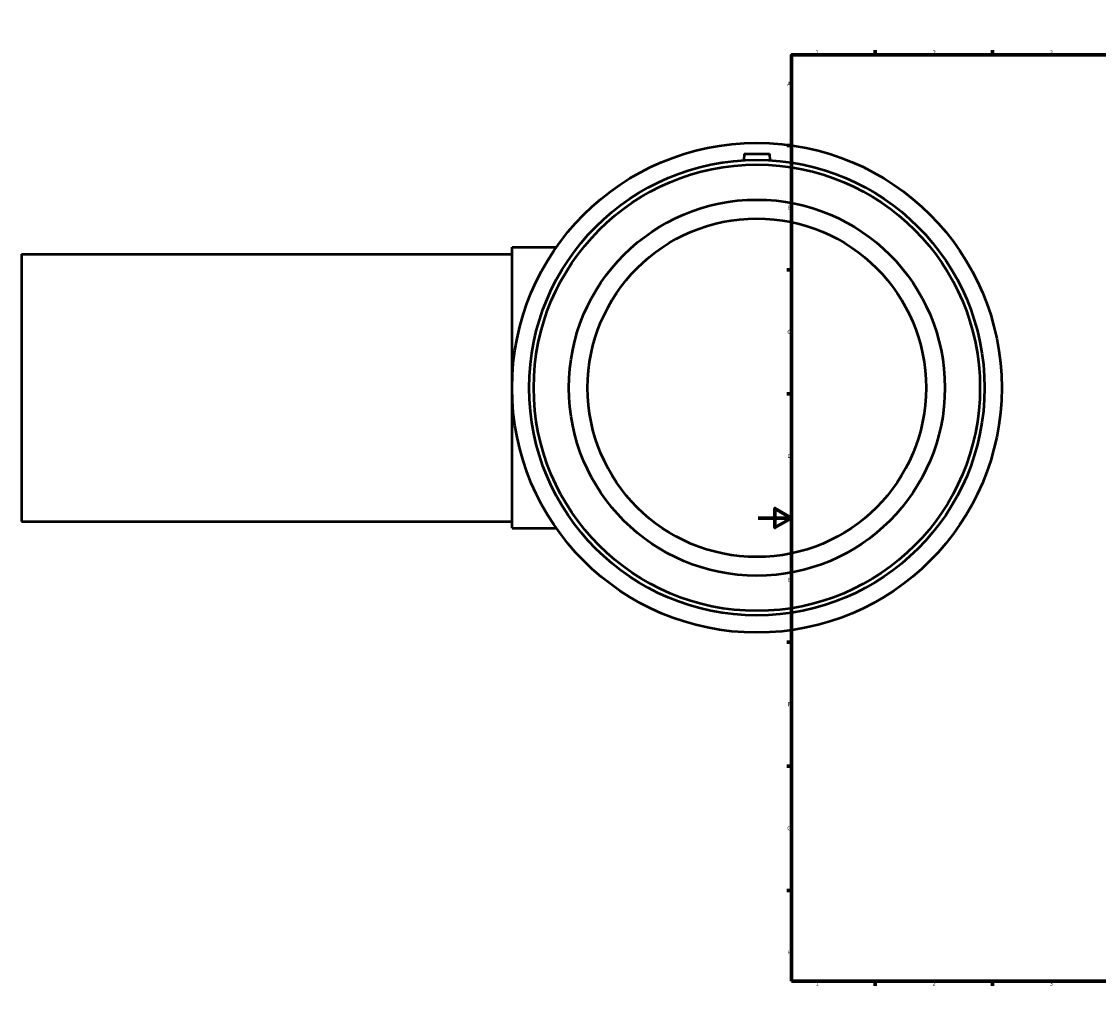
# Model space of a CAD drawing. Header units: millimetres. Extents: x -441 to 1574, y -493 to 2007.
# Tile 1 of 9: x -441 to 204, y 0 to 594. Entities that reach past the tile are written whole.
import ezdxf

# ---------------------------------------------------------------- set-up
doc = ezdxf.new("R2010")
doc.units = ezdxf.units.MM
doc.layers.add('Border (ANSI)', color=7, linetype='Continuous', lineweight=70)
doc.layers.add('Visible (ANSI)', color=7, linetype='Continuous', lineweight=50)
doc.styles.add('Note Text (ANSI)', font='tahoma.ttf')

# ---------------------------------------------------------------- blocks, each defined once
blk = doc.blocks.new('Borders Default Border')
at = {"layer": 'Border (ANSI)'}
for p, q in [((70.08, 574), (70.08, 576.8)), ((140.17, 574), (140.17, 576.8)), ((210.25, 574), (210.25, 576.8)), ((280.33, 574), (280.33, 576.8)), ((350.42, 574), (350.42, 576.8)), ((490.58, 574), (490.58, 576.8)), ((560.67, 574), (560.67, 576.8)), ((630.75, 574), (630.75, 576.8)), ((700.83, 574), (700.83, 576.8)), ((770.92, 574), (770.92, 576.8)), ((20, 519.75), (17.2, 519.75)), ((821, 519.75), (823.8, 519.75)), ((20, 445.5), (17.2, 445.5)), ((821, 445.5), (823.8, 445.5)), ((20, 371.25), (17.2, 371.25)), ((821, 371.25), (823.8, 371.25)), ((20, 222.75), (17.2, 222.75)), ((821, 222.75), (823.8, 222.75)), ((20, 148.5), (17.2, 148.5)), ((821, 148.5), (823.8, 148.5)), ((20, 74.25), (17.2, 74.25)), ((821, 74.25), (823.8, 74.25)), ((70.08, 20), (70.08, 17.2)), ((140.17, 20), (140.17, 17.2)), ((210.25, 20), (210.25, 17.2)), ((280.33, 20), (280.33, 17.2)), ((350.42, 20), (350.42, 17.2)), ((490.58, 20), (490.58, 17.2)), ((560.67, 20), (560.67, 17.2)), ((630.75, 20), (630.75, 17.2)), ((700.83, 20), (700.83, 17.2)), ((770.92, 20), (770.92, 17.2))]:
    blk.add_line(p, q, dxfattribs=at)
at = {"layer": 'Border (ANSI)', "flags": 128}
for points in [[(420.5, 594), (420.5, 574), (414.73, 584), (426.27, 584), (420.5, 574)], [(20, 20), (20, 574), (821, 574), (821, 20), (20, 20)], [(0, 297), (20, 297), (10, 302.77), (10, 291.23), (20, 297)], [(841, 297), (821, 297), (831, 302.77), (831, 291.23), (821, 297)], [(420.5, 0), (420.5, 20), (414.73, 10), (426.27, 10), (420.5, 20)]]:
    blk.add_lwpolyline(points, dxfattribs=at)
at = {"layer": 'Border (ANSI)', "color": 230, "true_color": 0xff0080, "char_height": 2.4, "attachment_point": 7, "style": 'Note Text (ANSI)'}
for s, insert in [('1', (34.5, 574.4)), ('2', (104.4, 574.4)), ('3', (174.46, 574.35)), ('4', (244.45, 574.4)), ('5', (314.67, 574.35)), ('6', (384.69, 574.35)), ('7', (454.8, 574.4)), ('8', (524.84, 574.35)), ('9', (594.92, 574.35)), ('10', (664.35, 574.35)), ('11', (734.43, 574.4)), ('12', (804.52, 574.4)), ('A', (17.38, 555.68)), ('A', (821.58, 555.68)), ('B', (17.67, 481.43)), ('B', (821.87, 481.43)), ('C', (17.51, 407.13)), ('C', (821.71, 407.13)), ('D', (17.52, 332.93)), ('D', (821.72, 332.93)), ('E', (17.71, 258.68)), ('E', (821.91, 258.68)), ('F', (17.78, 184.43)), ('F', (821.98, 184.43)), ('G', (17.4, 110.13)), ('G', (821.6, 110.13)), ('H', (17.53, 35.93)), ('H', (821.73, 35.93)), ('1', (34.5, 17.2)), ('2', (104.4, 17.2)), ('3', (174.46, 17.15)), ('4', (244.45, 17.2)), ('5', (314.67, 17.15)), ('6', (384.69, 17.15)), ('7', (454.8, 17.2)), ('8', (524.84, 17.15)), ('9', (594.92, 17.15)), ('10', (664.35, 17.15)), ('11', (734.43, 17.2)), ('12', (804.52, 17.2))]:
    blk.add_mtext(s, dxfattribs=dict(at, insert=insert))

msp = doc.modelspace()

# ---------------------------------------------------------------- linework, layer by layer
at = {"layer": 'Visible (ANSI)'}
for p, q in [((-8.29, 514.93), (-8.64, 510.95)), ((-8.29, 514.93), (6.71, 514.93)), ((6.71, 514.93), (7.06, 510.95)), ((-147.29, 290.93), (-147.29, 458.93)), ((-147.29, 458.93), (-120.82, 458.93)), ((-440.79, 454.93), (-440.79, 294.93)), ((-440.79, 454.93), (-147.29, 454.93)), ((-440.79, 294.93), (-147.29, 294.93)), ((-147.29, 290.93), (-120.82, 290.93))]:
    msp.add_line(p, q, dxfattribs=at)
for radius in [146.5, 136.25, 133.52, 112.5, 101.25]:
    msp.add_circle((-0.79, 374.93), radius, dxfattribs=at)

# ---------------------------------------------------------------- block references
msp.add_blockref('Borders Default Border', (0, 0))

doc.saveas('drawing.dxf')
